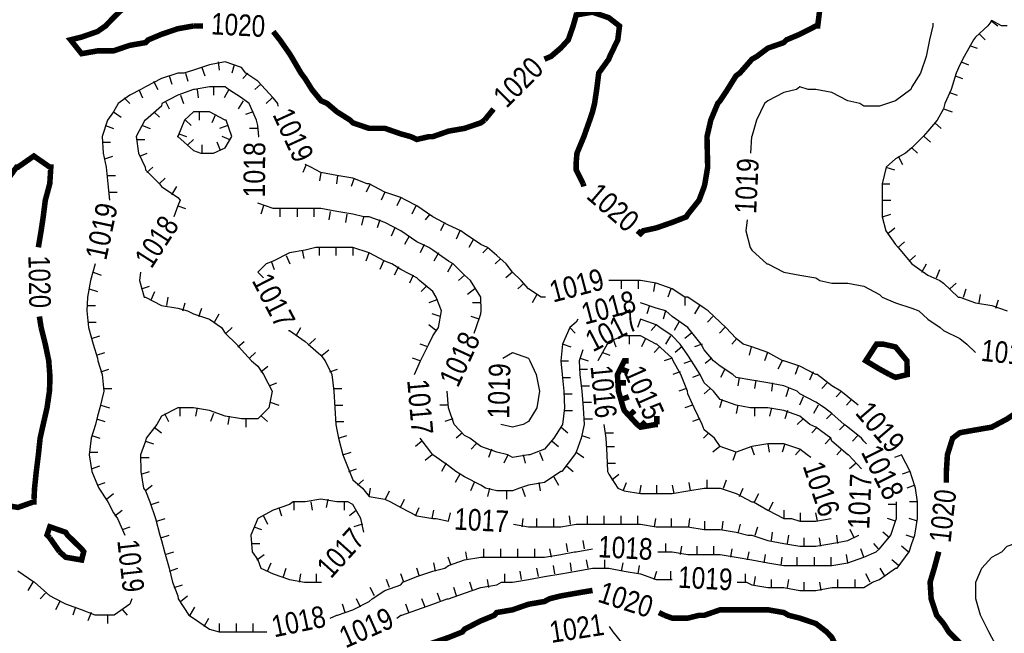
# Model space of a CAD drawing. Extents: x 628896 to 629881, y 4519192 to 4520125.
# Tile 6 of 12: x 629102 to 629280, y 4519691 to 4519802. Entities that reach past the tile are written whole.
import ezdxf
from ezdxf.enums import TextEntityAlignment as Align

# ---------------------------------------------------------------- set-up
doc = ezdxf.new("R2010")
doc.units = 0

msp = doc.modelspace()

# ---------------------------------------------------------------- linework, layer by layer
at = {"layer": 'GSLAYER', "linetype": 'CONTINUOUS', "const_width": 1, "flags": 128}
for points in [[(629133.375, 4519801), (629130.5625, 4519800.5), (629127.625, 4519799.5), (629125.25, 4519798.5), (629124.75, 4519798), (629121.875, 4519797.5), (629118.9375, 4519796.5), (629116.0625, 4519796.5), (629113.1875, 4519796), (629111.1875, 4519798.5), (629113.1875, 4519799), (629116.0625, 4519800), (629117.5, 4519801), (629118.9375, 4519802.5), (629120.5, 4519804), (629120.75, 4519807), (629120.8125, 4519810), (629120.625, 4519813), (629120.6875, 4519815.5), (629121.375, 4519818.5)], [(629246.5625, 4519804), (629246.1875, 4519801), (629245.875, 4519801), (629242.9375, 4519799.5), (629240.5625, 4519798.5), (629240.0625, 4519798), (629237.1875, 4519797), (629235.1875, 4519795.5), (629234.3125, 4519795), (629232.125, 4519792.5), (629231.4375, 4519792), (629229.875, 4519789.5), (629228.5625, 4519787.5), (629228.125, 4519787), (629226.875, 4519784), (629226.1875, 4519781), (629226.25, 4519778), (629226.3125, 4519775.5), (629225.8125, 4519772.5), (629225.6875, 4519772), (629224.75, 4519769.5), (629222.75, 4519767), (629222.4375, 4519766.5), (629219.875, 4519765.5), (629217, 4519764.5), (629214.6875, 4519764), (629214.1875, 4519763.5), (629213.625, 4519764)], [(629203.8125, 4519772.5), (629202.5625, 4519775), (629202.5625, 4519775.5), (629202.5625, 4519776.5), (629202.6875, 4519778), (629203.9375, 4519781), (629205, 4519784), (629205.5, 4519785.5), (629205.875, 4519787), (629206.25, 4519789.5), (629206.625, 4519792.5), (629208.4375, 4519795), (629208.625, 4519795.5), (629210.0625, 4519798.5), (629210.375, 4519801), (629208.4375, 4519802.5), (629205.5, 4519803.5), (629202.5625, 4519803), (629202, 4519801), (629201.125, 4519798.5), (629199.75, 4519797), (629198, 4519795.5), (629196.8125, 4519795)], [(629135.125, 4519801), (629133.375, 4519801)], [(629186, 4519784), (629185.3125, 4519783.5), (629182.375, 4519782.5), (629179.5, 4519782), (629176.625, 4519781), (629175.9375, 4519781), (629173.75, 4519780.5), (629172.6875, 4519781), (629170.875, 4519781.5), (629168, 4519782.5), (629165.125, 4519782.5), (629162.1875, 4519783.5), (629161.6875, 4519784), (629159.3125, 4519785.5), (629157.5625, 4519787), (629156.4375, 4519787.5), (629154.8125, 4519789.5), (629153.5625, 4519791.5), (629152.8125, 4519792.5), (629151.0625, 4519795.5), (629150.75, 4519796), (629149, 4519798.5), (629147.8125, 4519800)], [(629147.8125, 4519800), (629147.8125, 4519800)], [(629196.8125, 4519795), (629196.8125, 4519795)], [(629187.625, 4519786), (629186, 4519784)], [(629095.8125, 4519752), (629095.875, 4519752.5), (629098.0625, 4519755), (629098.75, 4519758), (629098.625, 4519761), (629098.125, 4519764), (629097.6875, 4519766.5), (629097.5625, 4519769.5), (629098.75, 4519772), (629099.25, 4519772.5), (629101.4375, 4519775.5), (629101.6875, 4519775.5), (629104.5625, 4519777.5), (629107.4375, 4519775.5), (629107.625, 4519775.5), (629107.4375, 4519772.5), (629106.625, 4519769.5), (629106.25, 4519766.5), (629105.875, 4519764), (629105.375, 4519761)], [(629203.9375, 4519772), (629203.8125, 4519772.5)], [(629213.625, 4519764), (629213.625, 4519764)], [(629105.375, 4519761), (629105.375, 4519761)], [(629105.5625, 4519748.5), (629105.875, 4519746.5)], [(629105.875, 4519746.5), (629106.625, 4519743.5), (629107.25, 4519740.5), (629107.4375, 4519738), (629107.4375, 4519736.5), (629107.375, 4519735), (629106.9375, 4519732), (629106.25, 4519729), (629105.6875, 4519726.5), (629105.375, 4519723.5), (629105, 4519720.5), (629104.6875, 4519717.5), (629104.5625, 4519715), (629104.5, 4519715), (629101.6875, 4519714), (629098.75, 4519714.5), (629097.1875, 4519715), (629095.875, 4519715), (629093, 4519715.5), (629090.4375, 4519715), (629090.125, 4519714.5), (629087.3125, 4519713.5)], [(629257.375, 4519739), (629254.875, 4519740.5), (629256.8125, 4519743.5), (629257.375, 4519743.5), (629258.0625, 4519743.5), (629260.25, 4519743), (629262.3125, 4519740.5), (629262.375, 4519738), (629260.25, 4519737.5), (629259.1875, 4519738)], [(629211.375, 4519740.5), (629211.25, 4519740.5), (629210, 4519738), (629210.1875, 4519735), (629211.0625, 4519732), (629211.25, 4519731.5), (629213.5625, 4519729), (629214.1875, 4519728.5), (629217, 4519729), (629217.3125, 4519729)], [(629212.0625, 4519740.5), (629211.375, 4519740.5)], [(629210.6875, 4519739), (629212, 4519738.5)], [(629259.1875, 4519738), (629257.375, 4519739)], [(629269.4375, 4519720.5), (629269.625, 4519723.5), (629270.5625, 4519726.5), (629271.875, 4519727.5), (629274.6875, 4519728), (629277.625, 4519728.5), (629278.5625, 4519729), (629280.4375, 4519730), (629283.375, 4519732), (629283.5, 4519732), (629286.3125, 4519733.5), (629288.5625, 4519735), (629289.125, 4519735), (629292.0625, 4519736), (629294.875, 4519737), (629297.75, 4519737.5), (629299.6875, 4519738), (629300.625, 4519738), (629303.5, 4519738.5), (629306.375, 4519739), (629309.3125, 4519739.5)], [(629210.0625, 4519736.5), (629211.5625, 4519736.5)], [(629210.6875, 4519733.5), (629212.0625, 4519734)], [(629212, 4519730.5), (629213.125, 4519731.5)], [(629214.0625, 4519728.5), (629215.0625, 4519729.5)], [(629217.125, 4519729), (629217.125, 4519730.5)], [(629217.3125, 4519729), (629217.3125, 4519729)], [(629269.4375, 4519718.5), (629269.4375, 4519720.5)], [(629107.4375, 4519708.5), (629106.9375, 4519709), (629107.4375, 4519710.5), (629110.3125, 4519709.5), (629110.625, 4519709), (629113.1875, 4519706.5), (629113.5625, 4519706), (629113.1875, 4519704.5), (629110.3125, 4519705), (629109.1875, 4519706)], [(629109.1875, 4519706), (629107.4375, 4519708.5)], [(629279.1875, 4519657), (629278.5625, 4519660), (629277.625, 4519663), (629277.625, 4519663), (629276.8125, 4519666), (629276.5625, 4519668.5), (629276.3125, 4519671.5), (629276.25, 4519674.5), (629276.125, 4519677.5), (629275.5625, 4519680), (629274.6875, 4519683), (629273.6875, 4519686), (629272.3125, 4519689), (629271.875, 4519689.5), (629269.875, 4519691.5), (629268.9375, 4519693), (629267.6875, 4519694.5), (629266.6875, 4519697.5), (629266.5, 4519700.5), (629267.25, 4519703), (629268.0625, 4519706)], [(629268.0625, 4519706), (629268.0625, 4519706)], [(629159.3125, 4519683), (629159.625, 4519683), (629162.1875, 4519683.5), (629165.125, 4519684.5), (629167.4375, 4519686), (629168, 4519686), (629170.875, 4519687), (629173.75, 4519688), (629175.125, 4519689), (629176.625, 4519689.5), (629179.5, 4519690.5), (629182, 4519691.5), (629182.375, 4519692), (629185.3125, 4519693.5), (629187.75, 4519694.5), (629188.1875, 4519695), (629191.0625, 4519695.5), (629193.9375, 4519696.5), (629196.8125, 4519697), (629197.75, 4519697.5), (629199.75, 4519698), (629202.5625, 4519698.5), (629205.5, 4519699)], [(629205.5, 4519699), (629205.5, 4519699)], [(629218.5, 4519694.5), (629219.875, 4519694), (629222.75, 4519694), (629224.75, 4519694.5), (629225.6875, 4519694.5), (629228.5625, 4519695.5), (629231.4375, 4519695.5), (629234.3125, 4519695.5), (629237.1875, 4519695.5), (629240.0625, 4519695), (629240.9375, 4519694.5), (629242.9375, 4519694), (629245.875, 4519693), (629247.8125, 4519691.5), (629248.75, 4519690.5), (629249.5, 4519689), (629249.25, 4519686), (629248.75, 4519684), (629248.5, 4519683), (629247.6875, 4519680), (629246.125, 4519677.5), (629245.875, 4519677), (629243.6875, 4519674.5)], [(629217.5, 4519695), (629218.5, 4519694.5)]]:
    msp.add_lwpolyline(points, dxfattribs=at)
at = {"layer": 'GSLAYER', "linetype": 'CONTINUOUS', "flags": 128}
for points in [[(629267, 4519801), (629266.375, 4519798.5), (629266.0625, 4519797), (629265.8125, 4519795.5), (629264.75, 4519792.5), (629263.1875, 4519790), (629263, 4519789.5), (629260.25, 4519787.5), (629258.8125, 4519787), (629257.375, 4519786.5), (629254.5, 4519786.5), (629253.8125, 4519787), (629251.625, 4519787.5), (629248.75, 4519789), (629245.875, 4519789.5), (629244.4375, 4519789.5), (629242.9375, 4519790), (629242.375, 4519789.5), (629240.0625, 4519789), (629237.1875, 4519787.5), (629236.5625, 4519787), (629235.125, 4519784), (629234.3125, 4519781), (629234.25, 4519781), (629234.0625, 4519778)], [(629280.4375, 4519801), (629279.375, 4519801), (629277.625, 4519802), (629276.9375, 4519801), (629274.6875, 4519799), (629274.3125, 4519798.5), (629272.625, 4519795.5), (629271.875, 4519794), (629271.1875, 4519792.5), (629270.3125, 4519789.5), (629269.1875, 4519787), (629268.9375, 4519786), (629267.75, 4519784), (629266.0625, 4519782), (629265.25, 4519781), (629263.1875, 4519779), (629262.0625, 4519778), (629260.25, 4519777), (629258.5625, 4519775.5), (629257.8125, 4519772.5), (629257.8125, 4519769.5), (629257.8125, 4519766.5), (629258.5, 4519764), (629260.25, 4519761.5), (629260.75, 4519761), (629263.1875, 4519758), (629266.0625, 4519756), (629268.25, 4519755), (629268.9375, 4519754.5), (629271.5625, 4519752), (629271.875, 4519752), (629274.6875, 4519751), (629277.625, 4519750.5), (629280.4375, 4519749.5)], [(629267, 4519801.5), (629267, 4519801)], [(629277.5, 4519802), (629278.75, 4519801)], [(629275.4375, 4519799.5), (629276.4375, 4519798.5)], [(629273.625, 4519797.5), (629275, 4519797)], [(629148.625, 4519787), (629147.8125, 4519788), (629146.4375, 4519789.5), (629145, 4519791), (629142.875, 4519792.5), (629142.0625, 4519793.5), (629139.125, 4519794.5), (629136.3125, 4519794), (629133.375, 4519793), (629131.6875, 4519792.5), (629130.5625, 4519792.5), (629127.625, 4519791.5), (629124.75, 4519790), (629123.875, 4519789.5), (629121.875, 4519788.5), (629119.8125, 4519787), (629118.9375, 4519785.5), (629117.875, 4519784), (629116.875, 4519781), (629117.0625, 4519778), (629117.625, 4519775.5), (629117.9375, 4519772.5), (629118.25, 4519769.5)], [(629137.875, 4519794.5), (629138.0625, 4519793)], [(629140.75, 4519794), (629140.3125, 4519792.5)], [(629272.125, 4519794.5), (629273.4375, 4519794)], [(629129, 4519792), (629129.5, 4519790.5)], [(629131.9375, 4519792.5), (629132.375, 4519791)], [(629134.9375, 4519793.5), (629135.4375, 4519792)], [(629143.25, 4519792.5), (629142.3125, 4519791.5)], [(629271, 4519792), (629272.375, 4519791.5)], [(629126.1875, 4519791), (629126.9375, 4519789.5)], [(629145.5625, 4519790.5), (629144.5, 4519789.5)], [(629145.1875, 4519781), (629145, 4519783), (629144.8125, 4519784), (629143.4375, 4519787), (629142.0625, 4519788), (629139.75, 4519789.5), (629139.125, 4519790), (629136.3125, 4519790), (629133.5625, 4519789.5), (629133.375, 4519789.5), (629130.5625, 4519788.5), (629127.6875, 4519787), (629127.625, 4519786.5), (629124.75, 4519784), (629124.625, 4519784), (629123.0625, 4519781), (629123.4375, 4519778), (629124.6875, 4519775.5), (629124.75, 4519775), (629127.25, 4519772.5), (629127.625, 4519772), (629130.5625, 4519770), (629131, 4519769.5), (629130.5625, 4519768.5), (629129.875, 4519766.5)], [(629123.5, 4519789.5), (629124.1875, 4519788)], [(629131.0625, 4519788.5), (629131.625, 4519787)], [(629134.0625, 4519789.5), (629134.25, 4519788)], [(629137, 4519790), (629137, 4519788.5)], [(629139.8125, 4519789.5), (629138.9375, 4519788)], [(629270, 4519789), (629271.375, 4519788.5)], [(629120.875, 4519788), (629121.875, 4519787)], [(629128.3125, 4519787.5), (629129, 4519786)], [(629142.375, 4519787.5), (629141.5, 4519786)], [(629147.625, 4519788), (629146.5625, 4519787)], [(629148.6875, 4519786.5), (629148.625, 4519787)], [(629118.9375, 4519785.5), (629120.3125, 4519784.5)], [(629126.25, 4519785.5), (629127.25, 4519784.5)], [(629139.125, 4519779), (629140.3125, 4519781), (629139.3125, 4519784), (629139.125, 4519784), (629136.3125, 4519785.5), (629133.375, 4519785.5), (629131.75, 4519784), (629130.5625, 4519781), (629130.4375, 4519781), (629130.5625, 4519781), (629133.375, 4519778.5), (629134.75, 4519778), (629136.3125, 4519778), (629137, 4519778)], [(629134.4375, 4519785.5), (629134.4375, 4519784)], [(629137.375, 4519785), (629136.6875, 4519783.5)], [(629144.1875, 4519785.5), (629142.8125, 4519785)], [(629268.9375, 4519786), (629270.5, 4519785.5)], [(629131.9375, 4519784), (629133, 4519783)], [(629267.375, 4519783.5), (629268.5, 4519782.5)], [(629117.5, 4519783), (629118.9375, 4519782.5)], [(629124.1875, 4519783), (629125.5625, 4519782.5)], [(629130.75, 4519781.5), (629132.125, 4519781)], [(629139.625, 4519783), (629138.125, 4519782.5)], [(629145, 4519782.5), (629143.5, 4519782.5)], [(629116.9375, 4519780), (629118.4375, 4519780)], [(629123.125, 4519780.5), (629124.625, 4519780.5)], [(629132.375, 4519779.5), (629133.375, 4519780.5)], [(629135, 4519778), (629135, 4519779.5)], [(629138.3125, 4519778.5), (629137.6875, 4519780)], [(629139.875, 4519780.5), (629138.5625, 4519781)], [(629145.0625, 4519781), (629145.1875, 4519781)], [(629265.4375, 4519781), (629266.5625, 4519780)], [(629123.6875, 4519777.5), (629125.0625, 4519778)], [(629137, 4519778), (629139.125, 4519779)], [(629234.0625, 4519778), (629234.0625, 4519778)], [(629263.1875, 4519779), (629264.25, 4519778)], [(629117.375, 4519777), (629118.8125, 4519777.5)], [(629153.75, 4519776), (629153.1875, 4519774.5)], [(629196.8125, 4519752), (629196.25, 4519752), (629193.9375, 4519753.5), (629192.625, 4519755), (629191.0625, 4519756.5), (629189.875, 4519758), (629188.1875, 4519759.5), (629186.5, 4519761), (629185.3125, 4519761.5), (629182.375, 4519763.5), (629181.6875, 4519764), (629179.5, 4519765), (629176.625, 4519766.5), (629176.625, 4519766.5), (629173.75, 4519768.5), (629171.75, 4519769.5), (629170.875, 4519770), (629168, 4519771), (629165.125, 4519772.5), (629164.8125, 4519772.5), (629162.1875, 4519773.5), (629159.3125, 4519774), (629156.4375, 4519774.5), (629154.625, 4519775.5), (629153.5625, 4519776)], [(629153.5625, 4519776), (629153.5625, 4519776)], [(629260.75, 4519777.5), (629261.5, 4519776)], [(629125, 4519774.5), (629126.0625, 4519775.5)], [(629156.4375, 4519774.5), (629156.1875, 4519773)], [(629258.5, 4519775.5), (629260.0625, 4519775)], [(629117.875, 4519774), (629119.3125, 4519774)], [(629127.1875, 4519772.5), (629128.3125, 4519773.5)], [(629159.4375, 4519774), (629159.25, 4519772.5)], [(629162.4375, 4519773.5), (629161.875, 4519772)], [(629165.3125, 4519772.5), (629164.625, 4519771)], [(629257.8125, 4519772.5), (629259.25, 4519772.5)], [(629118.0625, 4519771), (629119.625, 4519771)], [(629129.5, 4519770.5), (629130.375, 4519772)], [(629168, 4519771), (629167.3125, 4519769.5)], [(629118.25, 4519769.5), (629118.25, 4519769.5)], [(629184.5, 4519746.5), (629185.3125, 4519749), (629185.375, 4519749.5), (629185.3125, 4519752), (629183.4375, 4519755), (629182.375, 4519756), (629180.3125, 4519758), (629179.5, 4519758.5), (629176.625, 4519760.5), (629175.9375, 4519761), (629173.75, 4519762), (629170.875, 4519764), (629168, 4519765.5), (629165.125, 4519766.5), (629164.1875, 4519766.5), (629162.1875, 4519767), (629159.3125, 4519767.5), (629156.4375, 4519768), (629153.5625, 4519768), (629150.75, 4519768), (629147.8125, 4519768), (629145, 4519769)], [(629145, 4519769), (629145, 4519769)], [(629170.875, 4519770), (629170.125, 4519768.5)], [(629257.8125, 4519769.5), (629259.375, 4519769.5)], [(629130.5625, 4519768.5), (629131.9375, 4519768)], [(629146.0625, 4519768.5), (629145.5625, 4519767)], [(629149, 4519768), (629149, 4519766.5)], [(629152.125, 4519768), (629152.125, 4519766.5)], [(629155.125, 4519768), (629155.125, 4519766.5)], [(629158.125, 4519767.5), (629157.875, 4519766)], [(629161.125, 4519767), (629160.875, 4519765.5)], [(629173.5625, 4519768.5), (629172.875, 4519767)], [(629176.125, 4519767), (629175.25, 4519766)], [(629257.875, 4519766.5), (629259.375, 4519767)], [(629129.875, 4519766.5), (629129.875, 4519766.5)], [(629164.125, 4519766.5), (629163.75, 4519765)], [(629167.0625, 4519766), (629166.5625, 4519764.5)], [(629178.75, 4519765.5), (629178.0625, 4519764)], [(629233.4375, 4519766), (629233.1875, 4519764)], [(629169.8125, 4519764.5), (629169.125, 4519763)], [(629181.5, 4519764), (629180.875, 4519762.5)], [(629233.1875, 4519764), (629234, 4519761), (629234.3125, 4519760.5), (629237, 4519758), (629237.1875, 4519758), (629240.0625, 4519756.5), (629242.9375, 4519756), (629245.875, 4519755.5), (629246.5625, 4519755), (629248.75, 4519754.5), (629251.625, 4519754.5), (629254.5, 4519754), (629257.375, 4519752.5), (629257.8125, 4519752), (629260.25, 4519751), (629263.1875, 4519750), (629264.4375, 4519749.5), (629266.0625, 4519748), (629268.3125, 4519746.5), (629268.9375, 4519746), (629271.875, 4519744.5), (629273.125, 4519743.5), (629274.6875, 4519742)], [(629258.875, 4519763.5), (629260.125, 4519764.5)], [(629172.375, 4519763), (629171.5, 4519761.5)], [(629184, 4519762.5), (629183.125, 4519761)], [(629260.75, 4519761), (629261.875, 4519762)], [(629173.75, 4519739), (629174.4375, 4519740.5), (629175.9375, 4519743.5), (629176.625, 4519745), (629177.6875, 4519746.5), (629178.1875, 4519749.5), (629177.25, 4519752), (629176.625, 4519753), (629174.25, 4519755), (629173.75, 4519755.5), (629170.875, 4519757), (629169.25, 4519758), (629168, 4519758.5), (629165.125, 4519760), (629162.1875, 4519761), (629162.125, 4519761), (629159.3125, 4519761), (629156.4375, 4519761), (629155.5, 4519761), (629153.5625, 4519760.5), (629150.75, 4519760), (629147.8125, 4519758.5), (629146.5625, 4519758), (629145, 4519756.5)], [(629153.0625, 4519760.5), (629153.3125, 4519759)], [(629156.125, 4519761), (629156.125, 4519759.5)], [(629159.125, 4519761), (629159.125, 4519759.5)], [(629162.1875, 4519761), (629162.1875, 4519759.5)], [(629165.0625, 4519760), (629164.5625, 4519758.5)], [(629175.0625, 4519761.5), (629174.375, 4519760)], [(629177.6875, 4519760), (629176.8125, 4519758.5)], [(629186.625, 4519761), (629185.6875, 4519760)], [(629147.4375, 4519758.5), (629148, 4519757)], [(629150.125, 4519759.5), (629150.8125, 4519758)], [(629167.75, 4519758.5), (629167.0625, 4519757)], [(629188.9375, 4519759), (629187.9375, 4519758)], [(629262.6875, 4519758.5), (629263.875, 4519759.5)], [(629115.625, 4519758), (629114.8125, 4519755), (629114.25, 4519752), (629114.125, 4519749.5), (629114.4375, 4519746.5), (629115.25, 4519743.5), (629116.0625, 4519741), (629116.125, 4519740.5), (629116.875, 4519738), (629117.1875, 4519735), (629116.5, 4519732), (629116.0625, 4519730.5), (629115.6875, 4519729), (629114.9375, 4519726.5), (629114.5625, 4519723.5), (629115.0625, 4519720.5), (629116.0625, 4519718), (629116.3125, 4519717.5), (629117.9375, 4519715), (629118.9375, 4519713), (629119.6875, 4519712), (629121, 4519709)], [(629115.25, 4519756.5), (629116.75, 4519756)], [(629115.625, 4519758), (629115.625, 4519758)], [(629123.8125, 4519756.5), (629123.625, 4519755)], [(629145, 4519756.5), (629146.0625, 4519755.5)], [(629145, 4519756.5), (629145, 4519756.5)], [(629170.4375, 4519757.5), (629169.6875, 4519756)], [(629180.125, 4519758), (629179.3125, 4519756.5)], [(629191.0625, 4519756.5), (629189.8125, 4519755.5)], [(629265, 4519756.5), (629265.875, 4519758)], [(629267.625, 4519755.5), (629268.25, 4519757)], [(629123.625, 4519755), (629124.5, 4519752), (629124.75, 4519752), (629127.625, 4519750.5), (629130.5625, 4519750), (629132.3125, 4519749.5), (629133.375, 4519749), (629136.3125, 4519748), (629138.4375, 4519746.5), (629139.125, 4519745.5), (629141.1875, 4519743.5), (629142.0625, 4519742.5), (629143.875, 4519740.5), (629145, 4519739.5), (629146.0625, 4519738), (629147.625, 4519735), (629147, 4519732), (629145, 4519730), (629142.0625, 4519730), (629139.125, 4519730.5), (629136.3125, 4519731.5), (629133.375, 4519732), (629130.5625, 4519732), (629127.625, 4519730.5), (629126.75, 4519729), (629124.875, 4519726.5), (629124.75, 4519726), (629123.8125, 4519723.5), (629123.875, 4519720.5), (629124.375, 4519717.5), (629124.75, 4519717), (629125.5, 4519715), (629126.5625, 4519712), (629127.3125, 4519709), (629127.625, 4519708), (629128.1875, 4519706), (629129, 4519703), (629129.625, 4519700.5), (629130.5625, 4519698), (629130.625, 4519697.5), (629132.5625, 4519694.5), (629133.375, 4519694), (629136.3125, 4519692), (629138.0625, 4519691.5), (629139.125, 4519691.5), (629142.0625, 4519691.5), (629145, 4519691.5), (629146.625, 4519691.5)], [(629173.125, 4519756), (629172.4375, 4519754.5)], [(629182.375, 4519756), (629181.3125, 4519755)], [(629251.625, 4519734), (629250.375, 4519735), (629248.75, 4519736), (629246.0625, 4519738), (629245.875, 4519738), (629242.9375, 4519739.5), (629240.0625, 4519740.5), (629239.875, 4519740.5), (629237.1875, 4519742), (629234.3125, 4519743), (629232.75, 4519743.5), (629231.4375, 4519744.5), (629229.5625, 4519746.5), (629228.5625, 4519747.5), (629226.375, 4519749.5), (629225.6875, 4519750), (629222.75, 4519752), (629222.1875, 4519752), (629219.875, 4519753.5), (629217, 4519754.5), (629214.1875, 4519755), (629211.375, 4519755), (629211.25, 4519755), (629210.9375, 4519755), (629208.4375, 4519755)], [(629208.4375, 4519755), (629208.4375, 4519755)], [(629210.6875, 4519755), (629210.6875, 4519753.5)], [(629213.75, 4519755), (629213.75, 4519753.5)], [(629114.5625, 4519753.5), (629116.0625, 4519753)], [(629124, 4519753.5), (629125.4375, 4519754)], [(629125.75, 4519751.5), (629126.4375, 4519753)], [(629175.5, 4519754), (629174.5625, 4519753)], [(629184.25, 4519753.5), (629182.9375, 4519752.5)], [(629193.125, 4519754.5), (629192, 4519753.5)], [(629216.75, 4519754.5), (629216.5, 4519753)], [(629219.625, 4519753.5), (629219.125, 4519752)], [(629270.0625, 4519753.5), (629271.1875, 4519754.5)], [(629272.5625, 4519752), (629273, 4519753.5)], [(629128.5625, 4519750.5), (629128.8125, 4519752)], [(629131.5, 4519749.5), (629131.875, 4519751)], [(629177.375, 4519751.5), (629175.9375, 4519751)], [(629185.3125, 4519751), (629183.8125, 4519751)], [(629195.4375, 4519752.5), (629194.625, 4519751)], [(629197, 4519752), (629196.8125, 4519752)], [(629254.5, 4519726), (629254.125, 4519726.5), (629251.625, 4519728.5), (629251, 4519729), (629248.75, 4519731), (629247.4375, 4519732), (629245.875, 4519733), (629242.9375, 4519734.5), (629242.5, 4519735), (629240.0625, 4519736), (629237.1875, 4519736.5), (629234.3125, 4519737), (629231.4375, 4519737.5), (629230.875, 4519738), (629228.5625, 4519739.5), (629227.375, 4519740.5), (629225.6875, 4519742.5), (629225.125, 4519743.5), (629222.75, 4519746.5), (629219.875, 4519748.5), (629218.75, 4519749.5), (629217, 4519750), (629214.1875, 4519751)], [(629214.1875, 4519751), (629214.1875, 4519751)], [(629222.1875, 4519752), (629222.1875, 4519750.5)], [(629275.375, 4519751), (629275.625, 4519752.5)], [(629278.375, 4519750), (629278.875, 4519751.5)], [(629114.25, 4519750.5), (629115.6875, 4519750.5)], [(629134.375, 4519748.5), (629134.9375, 4519750)], [(629215.8125, 4519750.5), (629215.3125, 4519749)], [(629218.6875, 4519749.5), (629218.25, 4519748)], [(629224.8125, 4519750.5), (629223.9375, 4519749)], [(629114.3125, 4519747.5), (629115.8125, 4519747.5)], [(629137.1875, 4519747.5), (629138.0625, 4519749)], [(629178, 4519748.5), (629176.5, 4519749)], [(629202.5625, 4519747.5), (629201.375, 4519746.5), (629200.0625, 4519743.5), (629199.75, 4519740.5), (629200, 4519738), (629200.3125, 4519735), (629200.4375, 4519732), (629200.0625, 4519729), (629199.75, 4519728.5), (629198.5, 4519726.5), (629196.8125, 4519724.5), (629194.1875, 4519723.5), (629193.9375, 4519723.5), (629191.0625, 4519723), (629190.1875, 4519723.5), (629188.1875, 4519724), (629185.3125, 4519725), (629183.3125, 4519726.5), (629182.375, 4519727), (629180.5, 4519729), (629179.5, 4519732), (629179.25, 4519735)], [(629185, 4519748), (629183.5625, 4519748.5)], [(629202.875, 4519748), (629202.5625, 4519747.5)], [(629214.1875, 4519748), (629213.625, 4519746.5)], [(629251.75, 4519723.5), (629251.625, 4519723.5), (629248.75, 4519726), (629248.5625, 4519726.5), (629245.875, 4519728.5), (629244.75, 4519729), (629242.9375, 4519730.5), (629240.0625, 4519731.5), (629237.1875, 4519732), (629234.3125, 4519732), (629234, 4519732), (629231.4375, 4519732.5), (629228.5625, 4519733.5), (629227.375, 4519735), (629225.6875, 4519736.5), (629224.9375, 4519738), (629223.375, 4519740.5), (629222.75, 4519741.5), (629221.3125, 4519743.5), (629219.875, 4519745), (629217.6875, 4519746.5), (629217, 4519747), (629214.1875, 4519748)], [(629214.1875, 4519748), (629214.1875, 4519748)], [(629221.125, 4519747.5), (629220.25, 4519746)], [(629227.25, 4519748.5), (629226.25, 4519747.5)], [(629139.3125, 4519745.5), (629140.375, 4519746.5)], [(629150.5625, 4519746), (629150.75, 4519746)], [(629150.75, 4519746), (629153.5625, 4519744), (629154.125, 4519743.5), (629156.4375, 4519741.5), (629157.1875, 4519740.5), (629158.375, 4519738), (629158.75, 4519735), (629158.9375, 4519732), (629159.125, 4519729), (629159.3125, 4519728), (629159.625, 4519726.5), (629160.375, 4519723.5), (629161.5625, 4519720.5), (629162.1875, 4519719), (629163.9375, 4519717.5), (629165.125, 4519716), (629168, 4519715.5), (629169, 4519715), (629170.875, 4519714), (629173.75, 4519712.5), (629176.625, 4519712), (629177.25, 4519712), (629179.5, 4519711.5)], [(629151.9375, 4519745), (629152.8125, 4519746.5)], [(629177.1875, 4519746), (629175.9375, 4519747)], [(629184.125, 4519745.5), (629184.5, 4519746.5)], [(629201.375, 4519746.5), (629202.375, 4519745.5)], [(629217, 4519747), (629216.125, 4519746)], [(629229.4375, 4519746.5), (629228.4375, 4519745.5)], [(629115, 4519744.5), (629116.5, 4519745)], [(629141.4375, 4519743), (629142.5625, 4519744)], [(629154.375, 4519743.5), (629155.4375, 4519744.5)], [(629244.3125, 4519723.5), (629242.9375, 4519724.5), (629240.0625, 4519725.5), (629237.1875, 4519725.5), (629234.3125, 4519725), (629231.4375, 4519724), (629228.5625, 4519725), (629227.5625, 4519726.5), (629225.6875, 4519728), (629225.3125, 4519729), (629223.875, 4519732), (629222.75, 4519734.5), (629222.6875, 4519735), (629221.4375, 4519738), (629220.0625, 4519740.5), (629219.875, 4519741), (629217.125, 4519743.5), (629217, 4519743.5), (629214.1875, 4519745), (629211.25, 4519745), (629208.4375, 4519744), (629208.125, 4519743.5), (629206.4375, 4519740.5)], [(629209.1875, 4519744.5), (629209.6875, 4519743)], [(629212.125, 4519745), (629212.125, 4519743.5)], [(629215.0625, 4519744.5), (629214.375, 4519743)], [(629219.5625, 4519745), (629218.6875, 4519743.5)], [(629223.375, 4519745.5), (629222.1875, 4519744.5)], [(629231.5625, 4519744.5), (629230.6875, 4519743.5)], [(629156.625, 4519741.5), (629157.875, 4519742.5)], [(629175.75, 4519743), (629174.375, 4519743.5)], [(629200.1875, 4519743.5), (629201.5625, 4519743)], [(629203.75, 4519742.5), (629203.0625, 4519740.5)], [(629217.625, 4519743), (629216.625, 4519742)], [(629221.625, 4519743), (629220.4375, 4519742)], [(629225.3125, 4519743.5), (629223.9375, 4519743)], [(629234.1875, 4519743), (629233.8125, 4519741.5)], [(629115.875, 4519741.5), (629117.375, 4519742)], [(629143.5, 4519741), (629144.625, 4519742)], [(629174.375, 4519740.5), (629173, 4519741)], [(629203.0625, 4519740.5), (629203.1875, 4519738), (629203.5625, 4519735), (629203.8125, 4519732), (629204, 4519729), (629203.4375, 4519726.5), (629202.5625, 4519724), (629202.25, 4519723.5), (629199.9375, 4519720.5), (629199.75, 4519720.5), (629196.8125, 4519718.5), (629193.9375, 4519718), (629192.3125, 4519717.5), (629191.0625, 4519717), (629188.1875, 4519717), (629186.1875, 4519717.5), (629185.3125, 4519718), (629182.375, 4519719.5), (629180.8125, 4519720.5), (629179.5, 4519721.5), (629176.625, 4519723.5), (629176.625, 4519723.5), (629174.375, 4519726.5)], [(629191.0625, 4519742), (629193.9375, 4519741), (629194.1875, 4519740.5), (629195.3125, 4519738), (629195.9375, 4519735), (629195.4375, 4519732), (629193.9375, 4519729.5), (629193, 4519729), (629191.0625, 4519728.5), (629188.9375, 4519729)], [(629189.3125, 4519741), (629191.0625, 4519742)], [(629199.75, 4519740.5), (629201.1875, 4519740.5)], [(629203.25, 4519741), (629204.6875, 4519740.5)], [(629206.4375, 4519740.5), (629206.4375, 4519740.5)], [(629207.3125, 4519742), (629208.625, 4519741.5)], [(629219.875, 4519741), (629218.4375, 4519740.5)], [(629223.375, 4519740.5), (629222, 4519740)], [(629227.0625, 4519741), (629225.875, 4519740)], [(629237.125, 4519742), (629236.5625, 4519740.5)], [(629239.75, 4519740.5), (629239, 4519739)], [(629274.6875, 4519742), (629274.6875, 4519742)], [(629116.6875, 4519738.5), (629118.125, 4519739)], [(629145.5625, 4519738.5), (629146.8125, 4519739.5)], [(629158.0625, 4519738.5), (629159.4375, 4519739)], [(629173.3125, 4519738), (629173.75, 4519739)], [(629203.125, 4519739), (629204.625, 4519739)], [(629229.4375, 4519739), (629228.625, 4519737.5)], [(629242.6875, 4519739.5), (629242.125, 4519738)], [(629200, 4519737.5), (629201.5, 4519737.5)], [(629221.3125, 4519738.5), (629220, 4519738)], [(629224.9375, 4519738), (629223.5625, 4519737.5)], [(629232, 4519737.5), (629231.75, 4519736)], [(629235, 4519737), (629234.75, 4519735.5)], [(629245.375, 4519738.5), (629244.6875, 4519737)], [(629117.1875, 4519735.5), (629118.625, 4519735.5)], [(629147.0625, 4519736), (629148.4375, 4519736.5)], [(629158.75, 4519735.5), (629160.1875, 4519735.5)], [(629179.25, 4519735), (629179.25, 4519735)], [(629203.4375, 4519736), (629204.9375, 4519736)], [(629222.5, 4519735.5), (629221.125, 4519735)], [(629226.75, 4519735.5), (629225.6875, 4519734.5)], [(629238, 4519736.5), (629237.8125, 4519735)], [(629240.9375, 4519735.5), (629240.4375, 4519734)], [(629247.875, 4519736.5), (629246.9375, 4519735.5)], [(629250.5, 4519735), (629249.5, 4519734)], [(629200.3125, 4519734.5), (629201.8125, 4519734.5)], [(629228.9375, 4519733.5), (629228.4375, 4519732)], [(629243.5625, 4519734), (629242.875, 4519732.5)], [(629252.3125, 4519733.5), (629251.375, 4519732.5)], [(629253.5, 4519732.5), (629251.625, 4519734)], [(629116.6875, 4519732.5), (629118.25, 4519732)], [(629130.9375, 4519732), (629130.9375, 4519730.5)], [(629134.0625, 4519732), (629133.75, 4519730.5)], [(629147.25, 4519733), (629148.8125, 4519732.5)], [(629158.875, 4519732.5), (629160.375, 4519732.5)], [(629179.4375, 4519732.5), (629177.9375, 4519732.5)], [(629200.4375, 4519731.5), (629201.875, 4519731.5)], [(629203.75, 4519733), (629205.3125, 4519733)], [(629223.5625, 4519732.5), (629222.1875, 4519732)], [(629231.75, 4519732.5), (629231.4375, 4519731)], [(629234.75, 4519732), (629234.75, 4519730.5)], [(629237.8125, 4519732), (629237.5, 4519730.5)], [(629240.75, 4519731.5), (629240.25, 4519730)], [(629246.25, 4519732.5), (629245.4375, 4519731)], [(629115.875, 4519730), (629117.375, 4519729.5)], [(629128.1875, 4519731), (629128.875, 4519729.5)], [(629137, 4519731), (629136.5, 4519729.5)], [(629139.875, 4519730.5), (629139.625, 4519729)], [(629142.875, 4519730), (629142.875, 4519728.5)], [(629145.6875, 4519730.5), (629146.75, 4519729.5)], [(629180.25, 4519730), (629178.8125, 4519729.5)], [(629203.9375, 4519730), (629205.5, 4519730)], [(629224.875, 4519730), (629223.5625, 4519729.5)], [(629243.5625, 4519730), (629242.5, 4519729)], [(629248.75, 4519731), (629247.75, 4519730)], [(629126.3125, 4519728.5), (629127.625, 4519727.5)], [(629159.0625, 4519729.5), (629160.5625, 4519729.5)], [(629188.9375, 4519729), (629188.9375, 4519729)], [(629199.8125, 4519728.5), (629201.0625, 4519727.5)], [(629207.5625, 4519729), (629207.9375, 4519726.5)], [(629246.0625, 4519728.5), (629245.125, 4519727.5)], [(629251.0625, 4519729), (629250.125, 4519728)], [(629115.0625, 4519727), (629116.5, 4519726.5)], [(629159.625, 4519726.5), (629161.125, 4519727)], [(629174.375, 4519726.5), (629174.375, 4519726.5)], [(629182, 4519727.5), (629180.875, 4519726.5)], [(629203.5625, 4519727), (629205, 4519726.5)], [(629207.75, 4519727.5), (629209.3125, 4519727.5)], [(629207.9375, 4519726.5), (629208.0625, 4519723.5), (629208.1875, 4519720.5), (629208.4375, 4519720), (629210.0625, 4519717.5), (629211.25, 4519717), (629214.1875, 4519716.5), (629217, 4519716.5), (629219.875, 4519716.5), (629222.75, 4519717), (629225.6875, 4519717.5), (629228.5625, 4519717.5), (629231.4375, 4519716.5), (629234.3125, 4519715), (629234.5625, 4519715), (629237.1875, 4519713.5), (629240.0625, 4519712), (629241.4375, 4519712), (629242.9375, 4519711.5), (629245.875, 4519711.5), (629248.625, 4519712)], [(629226.5, 4519727.5), (629225.5625, 4519726.5)], [(629248.5, 4519726.5), (629247.5625, 4519725.5)], [(629253.4375, 4519727), (629252.5, 4519726)], [(629124.75, 4519726), (629126.1875, 4519725.5)], [(629174.6875, 4519726), (629173.5, 4519725)], [(629184.5, 4519725.5), (629183.5625, 4519724.5)], [(629187.25, 4519724.5), (629186.6875, 4519723)], [(629198.1875, 4519726), (629199.375, 4519725)], [(629208, 4519725), (629209.5, 4519725)], [(629228.5, 4519725), (629227.25, 4519724)], [(629234.1875, 4519725), (629234.6875, 4519723.5)], [(629237.1875, 4519725.5), (629237.4375, 4519724)], [(629240.25, 4519725.5), (629239.75, 4519724)], [(629243.0625, 4519724.5), (629242.1875, 4519723.5)], [(629250.5625, 4519724.5), (629249.625, 4519723.5)], [(629255, 4519725.5), (629254.5, 4519726)], [(629114.625, 4519724), (629116.125, 4519724)], [(629123.8125, 4519723), (629125.375, 4519723)], [(629160.375, 4519723.5), (629161.875, 4519724)], [(629176.5, 4519723.5), (629175.25, 4519722.5)], [(629190.1875, 4519723.5), (629189.5, 4519722)], [(629193, 4519723.5), (629193.3125, 4519722)], [(629195.9375, 4519724), (629196.5, 4519722.5)], [(629202.5625, 4519724), (629203.9375, 4519723)], [(629231.375, 4519724), (629230.875, 4519722.5)], [(629233.3125, 4519700.5), (629234.3125, 4519700), (629237.1875, 4519699.5), (629240.0625, 4519699.5), (629242.9375, 4519699), (629245.875, 4519699), (629248.75, 4519699.5), (629251.625, 4519699.5), (629254.5, 4519699.5), (629256.0625, 4519700.5), (629257.375, 4519701), (629260.25, 4519703), (629260.5625, 4519703), (629262.6875, 4519706), (629263.1875, 4519707.5), (629263.75, 4519709), (629264.25, 4519712), (629264.25, 4519715), (629263.875, 4519717.5), (629263.1875, 4519719.5), (629262.875, 4519720.5), (629261.3125, 4519723.5)], [(629244.9375, 4519723), (629244.3125, 4519723.5)], [(629254.125, 4519721), (629251.75, 4519723.5)], [(629261.375, 4519723.5), (629260.0625, 4519723)], [(629261.3125, 4519723.5), (629261.3125, 4519723.5)], [(629115, 4519721), (629116.5, 4519721.5)], [(629161.5, 4519720.5), (629162.875, 4519721)], [(629179.0625, 4519722), (629178.1875, 4519720.5)], [(629200.8125, 4519721.5), (629202, 4519720.5)], [(629208.125, 4519722), (629209.625, 4519722)], [(629253.125, 4519722), (629251.9375, 4519721)], [(629123.9375, 4519720), (629125.4375, 4519720.5)], [(629163.0625, 4519718), (629164.125, 4519719)], [(629181.5, 4519720), (629180.6875, 4519718.5)], [(629198.5, 4519719.5), (629199.375, 4519718)], [(629209, 4519719), (629210.25, 4519720)], [(629226.1875, 4519717.5), (629226.1875, 4519719)], [(629229.1875, 4519717.5), (629229.6875, 4519719)], [(629262.8125, 4519720.5), (629261.4375, 4519720)], [(629116.0625, 4519718), (629117.4375, 4519718.5)], [(629124.6875, 4519717), (629125.9375, 4519718)], [(629165.125, 4519716), (629165.375, 4519717.5)], [(629184.125, 4519718.5), (629183.4375, 4519717)], [(629186.875, 4519717.5), (629186.5, 4519716)], [(629192.8125, 4519717.5), (629193.3125, 4519716)], [(629195.8125, 4519718.5), (629196.0625, 4519717)], [(629211.0625, 4519717), (629211.625, 4519718.5)], [(629214.0625, 4519716.5), (629214.3125, 4519718)], [(629217.125, 4519716.5), (629217.125, 4519718)], [(629220.25, 4519716.5), (629219.9375, 4519718)], [(629223.1875, 4519717), (629222.9375, 4519718.5)], [(629232.0625, 4519716), (629232.75, 4519717.5)], [(629263.75, 4519718), (629262.3125, 4519717.5)], [(629117.6875, 4519715.5), (629118.9375, 4519716.5)], [(629163.625, 4519712), (629162.1875, 4519714.5), (629161.3125, 4519715), (629159.3125, 4519715), (629156.4375, 4519715.5), (629153.5625, 4519715), (629151.4375, 4519715), (629150.75, 4519714.5), (629147.8125, 4519713.5), (629145, 4519712), (629143.75, 4519709), (629144, 4519706), (629145, 4519704.5), (629145.5625, 4519703), (629147.8125, 4519702), (629150.75, 4519701), (629153.4375, 4519700.5), (629153.5625, 4519700.5), (629156.4375, 4519700.5), (629156.5625, 4519700.5)], [(629157.6875, 4519715.5), (629157.375, 4519714)], [(629168.125, 4519715.5), (629168.8125, 4519717)], [(629170.8125, 4519714), (629171.5, 4519715.5)], [(629189.9375, 4519717), (629189.9375, 4519715.5)], [(629234.75, 4519715), (629235.5625, 4519716.5)], [(629125.75, 4519714.5), (629127.1875, 4519715)], [(629148.8125, 4519714), (629149.3125, 4519712.5)], [(629151.5625, 4519715), (629151.5625, 4519713.5)], [(629154.625, 4519715), (629154.875, 4519713.5)], [(629160.625, 4519715), (629160.625, 4519713.5)], [(629173.5, 4519712.5), (629174.1875, 4519714)], [(629219.875, 4519706), (629222.75, 4519705.5), (629225.6875, 4519705.5), (629228.5625, 4519705.5), (629231.4375, 4519705), (629234.3125, 4519704.5), (629237.1875, 4519704), (629240.0625, 4519703.5), (629242.9375, 4519703.5), (629245.875, 4519703.5), (629248.75, 4519703.5), (629251.625, 4519704), (629254.5, 4519705), (629256.75, 4519706), (629257.375, 4519706.5), (629259.375, 4519709), (629260.25, 4519711.5), (629260.4375, 4519712), (629260.4375, 4519715)], [(629237.4375, 4519713.5), (629238.125, 4519715)], [(629260.4375, 4519714.5), (629258.9375, 4519714.5)], [(629260.4375, 4519715), (629260.4375, 4519715)], [(629264.25, 4519715), (629262.75, 4519715)], [(629282.75, 4519674.5), (629281.875, 4519677.5), (629281.25, 4519680), (629280.4375, 4519683), (629280.375, 4519683), (629279.4375, 4519686), (629278.5, 4519689), (629277.625, 4519690.5), (629277.125, 4519691.5), (629275.625, 4519694.5), (629274.75, 4519697.5), (629274.75, 4519700.5), (629275.875, 4519703), (629277.625, 4519705), (629279.4375, 4519706), (629280.4375, 4519707), (629283.375, 4519708), (629285.4375, 4519709), (629286.3125, 4519709.5), (629289.125, 4519711.5), (629289.3125, 4519712), (629291.4375, 4519715)], [(629119.1875, 4519712.5), (629120.5, 4519713.5)], [(629126.75, 4519711.5), (629128.3125, 4519712)], [(629146.0625, 4519712.5), (629146.75, 4519711)], [(629162.875, 4519713.5), (629161.5625, 4519712.5)], [(629164.1875, 4519709.5), (629163.625, 4519712)], [(629176.5, 4519712), (629176.8125, 4519713.5)], [(629179.5, 4519711.5), (629179.8125, 4519713)], [(629192.8125, 4519710.5), (629193, 4519712)], [(629195.4375, 4519710.5), (629195.4375, 4519712)], [(629198.5, 4519710.5), (629198.5, 4519712)], [(629201.5, 4519711), (629201.3125, 4519712.5)], [(629204.625, 4519711), (629204.625, 4519712.5)], [(629207.625, 4519711), (629207.625, 4519712.5)], [(629210.6875, 4519711), (629210.6875, 4519712.5)], [(629213.6875, 4519711), (629213.6875, 4519712.5)], [(629216.6875, 4519710.5), (629216.9375, 4519712)], [(629219.75, 4519710.5), (629219.75, 4519712)], [(629222.875, 4519710.5), (629223.0625, 4519712)], [(629240.125, 4519712), (629240.125, 4519713.5)], [(629243.0625, 4519711.5), (629243.0625, 4519713)], [(629246.125, 4519711.5), (629245.875, 4519713)], [(629248.625, 4519712), (629248.625, 4519712)], [(629260.25, 4519711.5), (629258.8125, 4519712)], [(629264.25, 4519711.5), (629262.6875, 4519712)], [(629120.5625, 4519710), (629121.9375, 4519710.5)], [(629144.3125, 4519710.5), (629145.6875, 4519710)], [(629163.9375, 4519711), (629162.375, 4519710.5)], [(629179.5, 4519711.5), (629179.5, 4519711.5)], [(629191.25, 4519711), (629193.9375, 4519710.5)], [(629193.9375, 4519710.5), (629196.8125, 4519710.5), (629199.75, 4519710.5), (629202.5625, 4519711), (629205.5, 4519711), (629208.4375, 4519711), (629211.25, 4519711), (629214.1875, 4519711), (629217, 4519710.5), (629219.875, 4519710.5), (629222.75, 4519710.5), (629225.6875, 4519710), (629228.5625, 4519710), (629231.4375, 4519709.5), (629233.5625, 4519709), (629234.3125, 4519709), (629237.1875, 4519708), (629240.0625, 4519707.5), (629242.9375, 4519707), (629245.875, 4519707), (629248.75, 4519707.5), (629251.625, 4519708), (629253.625, 4519709)], [(629225.8125, 4519710), (629225.8125, 4519711.5)], [(629228.9375, 4519710), (629229.125, 4519711.5)], [(629231.875, 4519709.5), (629232.25, 4519711)], [(629234.875, 4519709), (629235.375, 4519710.5)], [(629121, 4519709), (629121, 4519709)], [(629127.5, 4519708.5), (629129, 4519709)], [(629237.8125, 4519708), (629238, 4519709.5)], [(629240.75, 4519707.5), (629241, 4519709)], [(629243.75, 4519707), (629243.75, 4519708.5)], [(629246.75, 4519707), (629246.5, 4519708.5)], [(629249.8125, 4519707.5), (629249.625, 4519709)], [(629252.75, 4519708.5), (629252.0625, 4519710)], [(629253.625, 4519709), (629253.625, 4519709)], [(629259.1875, 4519708.5), (629257.9375, 4519709.5)], [(629263.625, 4519708.5), (629262.1875, 4519709)], [(629143.875, 4519707.5), (629145.375, 4519707.5)], [(629201.0625, 4519706), (629200.8125, 4519707.5)], [(629204.0625, 4519706.5), (629203.8125, 4519708)], [(629218.75, 4519706), (629218.75, 4519707.5)], [(629221.375, 4519705.5), (629221.625, 4519707)], [(629224.4375, 4519705.5), (629224.4375, 4519707)], [(629227.4375, 4519705.5), (629227.4375, 4519707)], [(629257.1875, 4519706.5), (629256.3125, 4519707.5)], [(629262.5625, 4519706), (629261.3125, 4519707)], [(629128.3125, 4519705.5), (629129.875, 4519706)], [(629144.875, 4519704.5), (629146.1875, 4519705.5)], [(629159.3125, 4519694.5), (629159.4375, 4519694.5), (629162.1875, 4519695.5), (629165.125, 4519697), (629165.6875, 4519697.5), (629168, 4519699), (629170.875, 4519700), (629171.25, 4519700.5), (629173.75, 4519701.5), (629176.625, 4519702.5), (629178.8125, 4519703), (629179.5, 4519703.5), (629182.375, 4519704.5), (629185.3125, 4519705), (629188.1875, 4519705), (629191.0625, 4519705), (629193.9375, 4519705), (629196.8125, 4519705), (629199.75, 4519705.5), (629202.25, 4519706), (629202.5625, 4519706), (629205.5, 4519706.5)], [(629179.9375, 4519703.5), (629179.4375, 4519705)], [(629182.875, 4519704.5), (629182.625, 4519706)], [(629185.875, 4519705), (629185.875, 4519706.5)], [(629188.9375, 4519705), (629188.9375, 4519706.5)], [(629192, 4519705), (629192, 4519706.5)], [(629195.0625, 4519705), (629195.0625, 4519706.5)], [(629198.0625, 4519705), (629197.8125, 4519706.5)], [(629205.5, 4519706.5), (629205.5, 4519706.5)], [(629217.3125, 4519706), (629219.875, 4519706)], [(629230.5, 4519705), (629230.75, 4519706.5)], [(629233.5, 4519704.5), (629233.8125, 4519706)], [(629236.5, 4519704), (629236.75, 4519705.5)], [(629239.5625, 4519703.5), (629239.75, 4519705)], [(629242.5, 4519703.5), (629242.5, 4519705)], [(629245.625, 4519703.5), (629245.625, 4519705)], [(629248.625, 4519703.5), (629248.625, 4519705)], [(629251.625, 4519704), (629251.375, 4519705.5)], [(629254.5, 4519705), (629254, 4519706.5)], [(629129.0625, 4519702.5), (629130.5625, 4519703)], [(629146.75, 4519702.5), (629147.4375, 4519704)], [(629149.6875, 4519701.5), (629150.125, 4519703)], [(629170.875, 4519694.5), (629171.0625, 4519694.5), (629173.75, 4519695.5), (629176.625, 4519696.5), (629179.25, 4519697.5), (629179.5, 4519697.5), (629182.375, 4519698.5), (629185.3125, 4519699.5), (629188.1875, 4519700), (629189.0625, 4519700.5), (629191.0625, 4519700.5), (629193.9375, 4519701), (629196.8125, 4519701.5), (629199.75, 4519702), (629202.5625, 4519702.5), (629205.5, 4519703), (629208.4375, 4519703), (629211.25, 4519702.5), (629214.1875, 4519702), (629217, 4519701), (629219.875, 4519701)], [(629174.25, 4519701.5), (629173.75, 4519703)], [(629177.125, 4519702.5), (629176.8125, 4519704)], [(629195.75, 4519701.5), (629195.4375, 4519703)], [(629198.6875, 4519702), (629198.4375, 4519703.5)], [(629201.6875, 4519702.5), (629201.5, 4519704)], [(629204.6875, 4519703), (629204.4375, 4519704.5)], [(629207.75, 4519703), (629207.75, 4519704.5)], [(629210.75, 4519702.5), (629211.0625, 4519704)], [(629213.75, 4519702), (629214, 4519703.5)], [(629258.375, 4519701.5), (629257.5, 4519703)], [(629260.8125, 4519703.5), (629259.5625, 4519704.5)], [(629121.875, 4519696.5), (629119.0625, 4519694.5), (629118.9375, 4519694.5), (629116.0625, 4519694.5), (629115.625, 4519694.5), (629113.1875, 4519695.5), (629110.3125, 4519696.5), (629108.5, 4519697.5), (629107.4375, 4519698), (629104.6875, 4519700.5), (629104.5625, 4519700.5), (629101.6875, 4519702.5)], [(629152.5625, 4519700.5), (629152.8125, 4519702)], [(629155.625, 4519700.5), (629155.625, 4519702)], [(629171.4375, 4519700.5), (629170.875, 4519702)], [(629189.6875, 4519700.5), (629189.6875, 4519702)], [(629192.6875, 4519701), (629192.4375, 4519702.5)], [(629216.625, 4519701), (629217.125, 4519702.5)], [(629219.625, 4519701), (629219.625, 4519702.5)], [(629233.125, 4519700.5), (629233.125, 4519702)], [(629234.6875, 4519700), (629234.9375, 4519701.5)], [(629255.6875, 4519700.5), (629254.875, 4519702)], [(629104.375, 4519700.5), (629103.5, 4519699)], [(629129.9375, 4519699.5), (629131.4375, 4519700)], [(629156.5625, 4519700.5), (629156.5625, 4519700.5)], [(629166.125, 4519698), (629165.3125, 4519699.5)], [(629168.8125, 4519699.5), (629168.25, 4519701)], [(629180.9375, 4519698), (629180.4375, 4519699.5)], [(629183.8125, 4519699), (629183.3125, 4519700.5)], [(629186.75, 4519699.5), (629186.5, 4519701)], [(629219.875, 4519701), (629219.875, 4519701)], [(629231.625, 4519700.5), (629233.3125, 4519700.5)], [(629237.8125, 4519699.5), (629237.8125, 4519701)], [(629240.75, 4519699.5), (629241, 4519701)], [(629243.75, 4519699), (629243.75, 4519700.5)], [(629246.8125, 4519699), (629246.5625, 4519700.5)], [(629249.8125, 4519699.5), (629249.8125, 4519701)], [(629252.9375, 4519699.5), (629252.9375, 4519701)], [(629106.6875, 4519698.5), (629105.6875, 4519697.5)], [(629131.0625, 4519697), (629132.3125, 4519698)], [(629178.0625, 4519697), (629177.5, 4519698.5)], [(629109.25, 4519697), (629108.5, 4519695.5)], [(629112.0625, 4519696), (629111.625, 4519694.5)], [(629122.25, 4519697.5), (629121.875, 4519696.5)], [(629132.8125, 4519694.5), (629133.625, 4519696)], [(629160.8125, 4519695), (629160.3125, 4519696.5)], [(629163.5625, 4519696), (629162.875, 4519697.5)], [(629172.3125, 4519695), (629171.75, 4519696.5)], [(629175.25, 4519696), (629174.6875, 4519697.5)], [(629114.9375, 4519695), (629114.3125, 4519693.5)], [(629117.875, 4519694.5), (629117.875, 4519693)], [(629120.5625, 4519695.5), (629121.4375, 4519694.5)], [(629158.125, 4519694), (629159.3125, 4519694.5)], [(629170.125, 4519694), (629170.875, 4519694.5)], [(629135.3125, 4519692.5), (629136.1875, 4519694)], [(629138.125, 4519691.5), (629138.125, 4519693)], [(629141.1875, 4519691.5), (629141.1875, 4519693)], [(629144.1875, 4519691.5), (629144.1875, 4519693)], [(629208.5, 4519692.5), (629209.1875, 4519691.5)], [(629146.625, 4519691.5), (629146.625, 4519691.5)], [(629209.1875, 4519691.5), (629211.25, 4519689), (629211.375, 4519689), (629212.875, 4519686), (629214.1875, 4519683.5), (629214.4375, 4519683), (629216.8125, 4519680), (629217, 4519680), (629219.875, 4519678.5), (629221.8125, 4519680), (629222.75, 4519680.5), (629224.8125, 4519683), (629225.6875, 4519684), (629226.875, 4519686), (629228.5625, 4519687.5), (629230.3125, 4519689), (629231.4375, 4519689.5), (629234.3125, 4519689.5), (629237.1875, 4519689.5), (629239, 4519689), (629240.0625, 4519688), (629242, 4519686), (629242.375, 4519683)]]:
    msp.add_lwpolyline(points, dxfattribs=at)

# ---------------------------------------------------------------- texts
at = {"layer": 'GSLAYER', "color": 7}
for s, rotation, width, p, p2 in [('1020', 355.5, 0.751899, (629136.5, 4519799.5), (629146.25, 4519799)), ('1020', 44.4, 0.762426, (629189.9375, 4519786), (629196.9375, 4519793)), ('1019', 294.9, 0.803557, (629147.625, 4519785), (629151.75, 4519776)), ('1018', 89.4, 0.811667, (629146.3125, 4519770), (629146.375, 4519780)), ('1019', 87, 0.812665, (629235.0625, 4519767), (629235.5625, 4519777)), ('1020', 320.4, 0.768013, (629204.1875, 4519770), (629211.75, 4519763.5)), ('1019', 77.4, 0.829774, (629117.625, 4519758.5), (629119.75, 4519768.5)), ('1018', 58.5, 0.771135, (629125.8125, 4519757), (629130.9375, 4519765)), ('1020', 271.1, 0.731801, (629103.5625, 4519759.5), (629103.75, 4519750)), ('1019', 14.8, 0.79732, (629198.375, 4519751), (629207.875, 4519753.5)), ('1017', 297.9, 0.821295, (629143.875, 4519755), (629148.5, 4519746)), ('1018', 14.9, 0.79732, (629204.125, 4519747), (629213.625, 4519749.5)), ('1017', 27.9, 0.794102, (629205.5625, 4519742), (629214.25, 4519746.5)), ('1018', 65.1, 0.803557, (629181.1875, 4519735.5), (629185.3125, 4519744.5)), ('1019', 352.7, 0.790465, (629275.5625, 4519740.5), (629285.25, 4519739.5)), ('1019', 88.5, 0.811904, (629190.4375, 4519730), (629190.6875, 4519740)), ('1016', 275.6, 0.774814, (629205.125, 4519739.5), (629206.0625, 4519730)), ('1015', 294.3, 0.799383, (629211.0625, 4519738.5), (629215.0625, 4519729.5)), ('1017', 275, 0.814752, (629172, 4519737), (629172.875, 4519727)), ('1019', 311, 0.802227, (629252.8125, 4519731), (629259.25, 4519723.5)), ('1018', 297.4, 0.816708, (629253.9375, 4519724), (629258.4375, 4519715)), ('1016', 288.8, 0.813313, (629243.4375, 4519721.5), (629246.625, 4519712)), ('1017', 87.3, 0.812427, (629255.5, 4519710), (629255.9375, 4519720)), ('1020', 83.7, 0.73622, (629270.1875, 4519707.5), (629271.25, 4519717)), ('1017', 357.6, 0.797465, (629180.4375, 4519710), (629190.25, 4519709.5)), ('1017', 49.7, 0.765054, (629158.25, 4519701), (629164.5625, 4519708)), ('1018', 357.6, 0.797465, (629206.4375, 4519705), (629216.25, 4519704.5)), ('1019', 276.2, 0.775876, (629119.625, 4519708), (629120.6875, 4519698.5)), ('1019', 357.6, 0.797465, (629220.875, 4519699.5), (629230.6875, 4519699)), ('1020', 341.6, 0.758099, (629206.25, 4519697), (629215.625, 4519694)), ('1018', 12.3, 0.792935, (629148, 4519690.5), (629157.5625, 4519692.5)), ('1019', 22.6, 0.804021, (629160.875, 4519688.5), (629169.9375, 4519692.5)), ('1021', 7.3, 0.80067, (629198.0625, 4519689.5), (629207.8125, 4519691))]:
    msp.add_text(s, height=3.89682, rotation=rotation, dxfattribs=dict(at, width=width)).set_placement(p, p2, align=Align.FIT)

doc.saveas('drawing.dxf')
